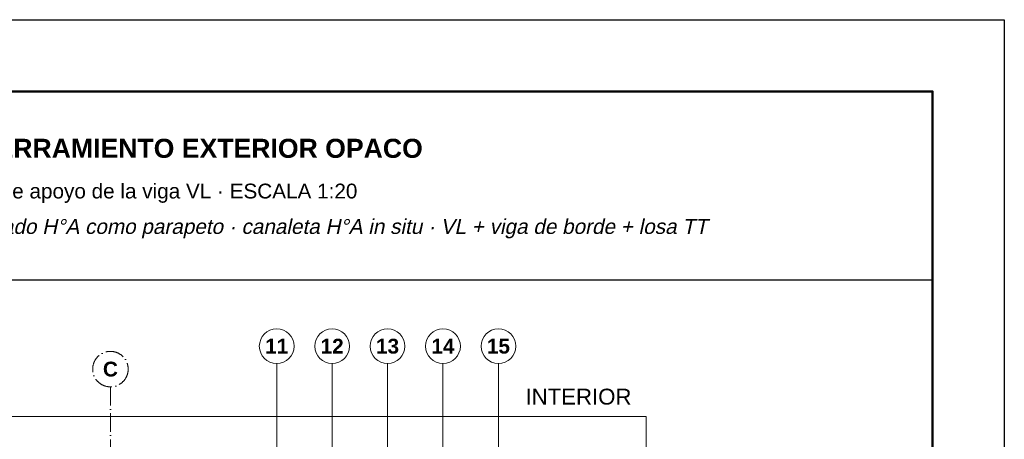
# Model space of a CAD drawing. Header units: millimetres. Extents: x 6 to 4194, y 6 to 5934.
# Tile 6 of 6: x 1530 to 4194, y 4798 to 5934. Entities that reach past the tile are written whole.
import ezdxf
from ezdxf.enums import TextEntityAlignment as Align

# ---------------------------------------------------------------- set-up
doc = ezdxf.new("R2010")
doc.units = ezdxf.units.MM
doc.header["$LTSCALE"] = 20
doc.linetypes.add('DASHDOT', pattern=[3.556, 2.54, -0.508, 0, -0.508])
for name, color, linetype in [('X-EJES', 1, 'DASHDOT'), ('X-MARCO', 7, 'Continuous'), ('X-REFERENCIAS', 1, 'Continuous'), ('X-TEXTOS', 7, 'Continuous')]:
    doc.layers.add(name, color=color, linetype=linetype)
doc.styles.add('ARIAL', font='arial.ttf')
doc.styles.add('ARIAL-B', font='arialbd.ttf')

msp = doc.modelspace()

# ---------------------------------------------------------------- linework, layer by layer
at = {"layer": 'X-EJES', "color": 12, "lineweight": 13, "true_color": 0xcc0000}
msp.add_lwpolyline([(1775, 4940), (1775, 2740)], dxfattribs=at)
at = {"layer": 'X-EJES', "color": 12, "lineweight": 18, "true_color": 0xcc0000}
msp.add_circle((1775, 4988), 48, dxfattribs=at)
at = {"layer": 'X-MARCO', "lineweight": 30}
msp.add_lwpolyline([(6, 5934), (4194, 5934), (4194, 6), (6, 6)], close=True, dxfattribs=at)
at = {"layer": 'X-MARCO', "lineweight": 50}
msp.add_lwpolyline([(200, 5740), (4000, 5740), (4000, 200), (200, 200)], close=True, dxfattribs=at)
at = {"layer": 'X-REFERENCIAS', "lineweight": 13}
for points in [[(2225, 4398), (2225, 5003)], [(2375, 4387), (2375, 5003)], [(2525, 4320), (2525, 5003)], [(2675, 4266.5), (2675, 5003)], [(2825, 4240), (2825, 5003)]]:
    msp.add_lwpolyline(points, dxfattribs=at)
at = {"layer": 'X-REFERENCIAS', "lineweight": 18}
for centre in [(2225, 5050), (2375, 5050), (2525, 5050), (2675, 5050), (2825, 5050)]:
    msp.add_circle(centre, 47, dxfattribs=at)
at = {"layer": 'X-TEXTOS', "lineweight": 25}
msp.add_lwpolyline([(200, 5230), (4000, 5230)], dxfattribs=at)
at = {"layer": 'X-TEXTOS', "lineweight": 13}
msp.add_lwpolyline([(975, 4860), (3225, 4860), (3225, 2740), (975, 2740)], close=True, dxfattribs=at)

# ---------------------------------------------------------------- texts
at = {"layer": 'X-EJES', "color": 12, "true_color": 0xcc0000, "style": 'ARIAL-B'}
msp.add_text('C', height=40.1, dxfattribs=at).set_placement((1775, 4968), align=Align.CENTER)
at = {"layer": 'X-REFERENCIAS', "style": 'ARIAL-B'}
for s, p in [('11', (2225, 5030)), ('12', (2375, 5030)), ('13', (2525, 5030)), ('14', (2675, 5030)), ('15', (2825, 5030))]:
    msp.add_text(s, height=40.1, dxfattribs=at).set_placement(p, align=Align.CENTER)
at = {"layer": 'X-TEXTOS'}
for s, height, style, p in [('CUBIERTA CON CERRAMIENTO EXTERIOR OPACO', 51.552, 'ARIAL-B', (840, 5560)), ('Corte vertical por la zona de apoyo de la viga VL · ESCALA 1:20', 40.096, 'ARIAL', (840, 5450))]:
    msp.add_text(s, height=height, dxfattribs=dict(at, style=style)).set_placement(p)
at = {"layer": 'X-TEXTOS', "style": 'ARIAL', "oblique": 12}
msp.add_text('Panel sándwich premoldeado H°A como parapeto · canaleta H°A in situ · VL + viga de borde + losa TT', height=40.096, dxfattribs=at).set_placement((840, 5354))
at = {"layer": 'X-TEXTOS', "style": 'ARIAL'}
msp.add_text('INTERIOR', height=42.96, dxfattribs=at).set_placement((3185, 4892), align=Align.RIGHT)

doc.saveas('drawing.dxf')
